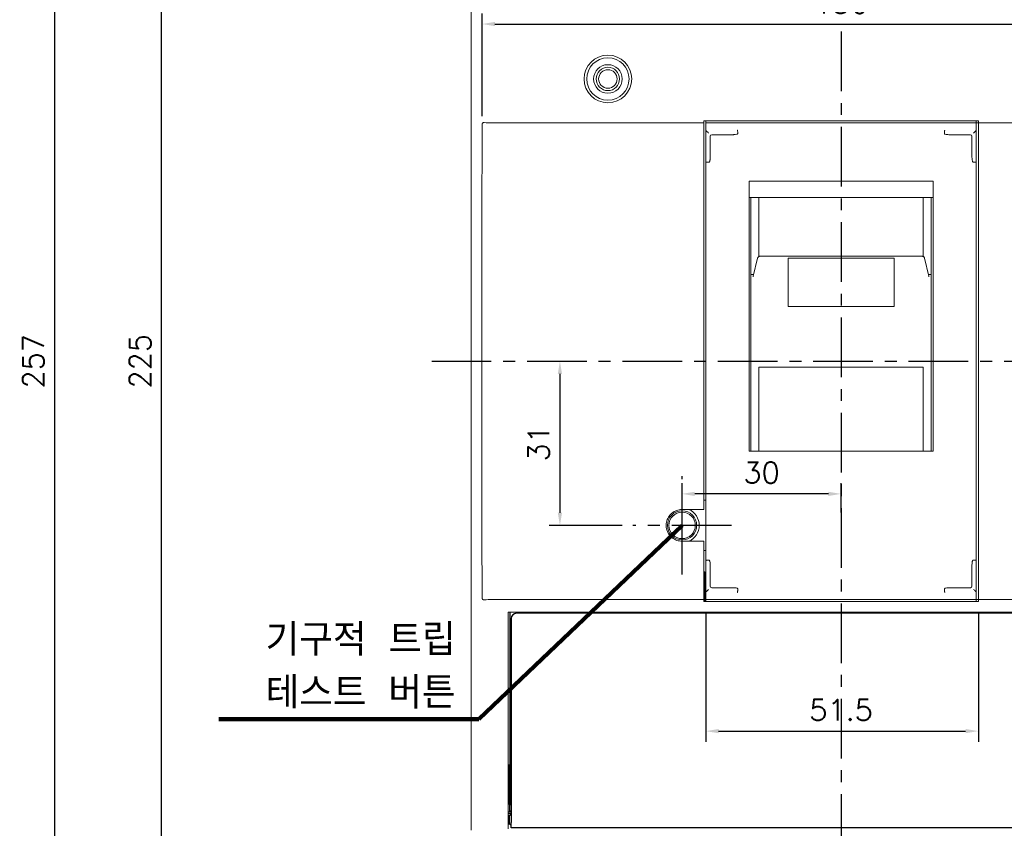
# Model space of a CAD drawing. Extents: x -2322 to 2710, y -907 to 1800.
# Tile 17 of 23: x -1012 to -826, y 1285 to 1438. Entities that reach past the tile are written whole.
import ezdxf

# ---------------------------------------------------------------- set-up
doc = ezdxf.new("R2010")
doc.units = 0
doc.header["$LTSCALE"] = 3
doc.header["$MEASUREMENT"] = 0
doc.linetypes.add('CENTER', pattern=[2, 1.25, -0.25, 0.25, -0.25])
doc.layers.get('0').update_dxf_attribs({"linetype": 'CONTINUOUS'})
doc.layers.get('Defpoints').update_dxf_attribs({"linetype": 'CONTINUOUS'})
doc.layers.add('cen', color=1, linetype='CENTER')
doc.layers.add('di', color=3, linetype='CONTINUOUS')
doc.styles.add('KIM', font='ROMANS.shx', dxfattribs={"height": 5, "bigfont": 'GSG1.shx'})
doc.styles.get("Standard").update_dxf_attribs({"font": 'romans.shx', "height": 4, "bigfont": 'ghs.shx'})
doc.dimstyles.get("Standard").update_dxf_attribs({"dimtxt": 0.18, "dimasz": 0.18, "dimexe": 0.18, "dimexo": 0.0625, "dimgap": 0.09, "dimtad": 0, "dimtih": 1, "dimtoh": 1, "dimdec": 4, "dimzin": 0, "dimdsep": 46, "dimtxsty": 'Standard', "dimcen": 0.09, "dimadec": 0, "dimazin": 0, "dimtfac": 1, "dimtdec": 4, "dimtofl": 0, "dimtmove": 0, "dimatfit": 3, "dimfxl": 0, "dimtolj": 1, "dimtzin": 0, "dimarcsym": 0})
doc.dimstyles.new('STANDARD$0', dxfattribs={"dimtxt": 5, "dimasz": 5, "dimexe": 1, "dimexo": 2, "dimgap": 2, "dimtad": 1, "dimdec": 4, "dimzin": 12, "dimdsep": 46, "dimtxsty": 'KIM', "dimcen": -1, "dimdle": 0.1, "dimadec": 0, "dimazin": 0, "dimtfac": 1, "dimtdec": 4, "dimtmove": 0, "dimatfit": 3, "dimfxl": 0, "dimtolj": 1, "dimtzin": 0, "dimarcsym": 0})

# ---------------------------------------------------------------- blocks, each defined once
blk = doc.blocks.new('*D16')
at = {"layer": 'Defpoints', "color": 0}
for p in [(-882.46, 1327.78), (-831.06, 1327.78), (-831.06, 1303.33)]:
    blk.add_point(p, dxfattribs=at)
at = {"layer": 'di'}
for p, q in [((-882.46, 1325.78), (-882.46, 1301.33)), ((-831.06, 1325.78), (-831.06, 1301.33)), ((-880.06, 1303.33), (-833.46, 1303.33))]:
    blk.add_line(p, q, dxfattribs=at)
for points in [[(-880.06, 1303.73), (-880.06, 1302.93), (-882.46, 1303.33)], [(-833.46, 1303.73), (-833.46, 1302.93), (-831.06, 1303.33)]]:
    blk.add_solid(points, dxfattribs=at)
at = {"layer": 'di', "insert": (-856.96, 1307.33), "char_height": 4, "attachment_point": 5}
blk.add_mtext('\\A1;51.5', dxfattribs=at)
blk = doc.blocks.new('*D22')
at = {"layer": 'Defpoints', "color": 0}
for p in [(-923.68, 1501.48), (-1005.37, 1244.88), (-923.68, 1244.88)]:
    blk.add_point(p, dxfattribs=at)
at = {"layer": 'di'}
for p, q in [((-925.68, 1501.48), (-1007.37, 1501.48)), ((-1005.37, 1499.08), (-1005.37, 1247.28)), ((-925.68, 1244.88), (-1007.37, 1244.88))]:
    blk.add_line(p, q, dxfattribs=at)
for points in [[(-1005.77, 1499.08), (-1004.97, 1499.08), (-1005.37, 1501.48)], [(-1005.77, 1247.28), (-1004.97, 1247.28), (-1005.37, 1244.88)]]:
    blk.add_solid(points, dxfattribs=at)
at = {"layer": 'di', "insert": (-1009.37, 1373.18), "char_height": 4, "attachment_point": 5, "rotation": 90}
blk.add_mtext('\\A1;257', dxfattribs=at)
blk = doc.blocks.new('*D23')
at = {"layer": 'Defpoints', "color": 0}
for p in [(-985.21, 1485.68), (-909.26, 1485.68), (-909.26, 1260.68)]:
    blk.add_point(p, dxfattribs=at)
at = {"layer": 'di'}
for p, q in [((-911.26, 1485.68), (-987.21, 1485.68)), ((-985.21, 1263.08), (-985.21, 1483.28)), ((-911.26, 1260.68), (-987.21, 1260.68))]:
    blk.add_line(p, q, dxfattribs=at)
for points in [[(-985.61, 1483.28), (-984.81, 1483.28), (-985.21, 1485.68)], [(-985.61, 1263.08), (-984.81, 1263.08), (-985.21, 1260.68)]]:
    blk.add_solid(points, dxfattribs=at)
at = {"layer": 'di', "insert": (-989.21, 1373.18), "char_height": 4, "attachment_point": 5, "rotation": 90}
blk.add_mtext('\\A1;225', dxfattribs=at)
blk = doc.blocks.new('*D45')
at = {"layer": 'Defpoints', "color": 0}
for p in [(-789.25, 1436.86), (-924.67, 1417.44), (-789.25, 1417.25)]:
    blk.add_point(p, dxfattribs=at)
at = {"layer": 'di'}
for p, q in [((-924.67, 1419.44), (-924.67, 1438.86)), ((-789.25, 1419.25), (-789.25, 1438.86)), ((-922.27, 1436.86), (-791.65, 1436.86))]:
    blk.add_line(p, q, dxfattribs=at)
for points in [[(-922.27, 1437.26), (-922.27, 1436.46), (-924.67, 1436.86)], [(-791.65, 1437.26), (-791.65, 1436.46), (-789.25, 1436.86)]]:
    blk.add_solid(points, dxfattribs=at)
at = {"layer": 'di', "insert": (-856.96, 1440.86), "char_height": 4, "attachment_point": 5}
blk.add_mtext('\\A1;136', dxfattribs=at)
blk = doc.blocks.new('*D47')
at = {"layer": 'Defpoints', "color": 0}
for p in [(-886.96, 1348.13), (-886.96, 1342.18), (-856.96, 1342.6)]:
    blk.add_point(p, dxfattribs=at)
at = {"layer": 'di'}
for p, q in [((-886.96, 1344.18), (-886.96, 1350.13)), ((-856.96, 1344.6), (-856.96, 1350.13)), ((-859.36, 1348.13), (-884.56, 1348.13))]:
    blk.add_line(p, q, dxfattribs=at)
for points in [[(-884.56, 1348.53), (-884.56, 1347.73), (-886.96, 1348.13)], [(-859.36, 1348.53), (-859.36, 1347.73), (-856.96, 1348.13)]]:
    blk.add_solid(points, dxfattribs=at)
at = {"layer": 'di', "insert": (-871.96, 1352.13), "char_height": 4, "attachment_point": 5}
blk.add_mtext('\\A1;30', dxfattribs=at)
blk = doc.blocks.new('*D117')
at = {"layer": 'Defpoints', "color": 0}
for p in [(-910.01, 1373.18), (-910.01, 1342.18), (-896.26, 1342.18)]:
    blk.add_point(p, dxfattribs=at)
at = {"layer": 'di'}
for p, q in [((-910.01, 1370.78), (-910.01, 1344.58)), ((-898.26, 1342.18), (-912.01, 1342.18))]:
    blk.add_line(p, q, dxfattribs=at)
for points in [[(-910.41, 1370.78), (-909.61, 1370.78), (-910.01, 1373.18)], [(-910.41, 1344.58), (-909.61, 1344.58), (-910.01, 1342.18)]]:
    blk.add_solid(points, dxfattribs=at)
at = {"layer": 'di', "insert": (-914.01, 1357.68), "char_height": 4, "attachment_point": 5, "rotation": 90}
blk.add_mtext('\\A1;31', dxfattribs=at)

msp = doc.modelspace()

# ---------------------------------------------------------------- linework, layer by layer
at = {"color": 7, "linetype": 'Continuous', "lineweight": 15}
for p, q in [((-926.759, 1284.649), (-926.759, 1461.719)), ((-922.759, 1418.184), (-882.859, 1418.184)), ((-831.059, 1418.584), (-882.859, 1418.584)), ((-882.859, 1418.584), (-882.859, 1418.184)), ((-882.859, 1418.184), (-882.859, 1417.755)), ((-882.859, 1417.755), (-882.859, 1417.47)), ((-882.459, 1418.184), (-882.459, 1418.584)), ((-882.459, 1416.773), (-882.459, 1418.184)), ((-882.459, 1418.184), (-831.459, 1418.184)), ((-831.459, 1418.584), (-831.459, 1418.184)), ((-831.459, 1416.773), (-831.459, 1418.184)), ((-831.059, 1418.184), (-831.459, 1418.184)), ((-831.059, 1418.184), (-831.059, 1418.584)), ((-831.059, 1418.184), (-791.159, 1418.184)), ((-831.059, 1417.755), (-831.059, 1418.184)), ((-831.059, 1417.47), (-831.059, 1417.755)), ((-882.859, 1417.47), (-882.859, 1345.184)), ((-882.459, 1412.786), (-882.459, 1416.773)), ((-879.37, 1415.965), (-881.359, 1415.965)), ((-877.305, 1415.965), (-879.37, 1415.965)), ((-876.459, 1416.364), (-876.459, 1416.359)), ((-876.459, 1416.173), (-876.459, 1416.359)), ((-837.459, 1416.359), (-837.459, 1416.364)), ((-837.459, 1416.173), (-837.459, 1416.359)), ((-834.548, 1415.965), (-836.613, 1415.965)), ((-832.559, 1415.965), (-834.548, 1415.965)), ((-831.459, 1416.773), (-831.459, 1412.786)), ((-831.059, 1328.898), (-831.059, 1417.47)), ((-881.659, 1415.665), (-881.659, 1412.786)), ((-832.259, 1412.786), (-832.259, 1415.665)), ((-882.459, 1410.807), (-882.459, 1412.786)), ((-881.659, 1412.786), (-881.659, 1411.828)), ((-832.259, 1411.828), (-832.259, 1412.786)), ((-831.459, 1412.786), (-831.459, 1410.807)), ((-882.459, 1335.561), (-882.459, 1410.807)), ((-881.959, 1410.765), (-881.859, 1410.765)), ((-831.959, 1410.765), (-832.059, 1410.765)), ((-831.459, 1410.807), (-831.459, 1335.561)), ((-839.609, 1407.182), (-874.309, 1407.182)), ((-874.309, 1356.184), (-874.309, 1407.182)), ((-839.609, 1356.184), (-839.609, 1407.182)), ((-839.609, 1404.082), (-874.309, 1404.082)), ((-873.959, 1391.018), (-873.959, 1404.082)), ((-872.459, 1404.082), (-872.459, 1392.964)), ((-841.459, 1404.082), (-841.459, 1392.974)), ((-839.959, 1404.082), (-839.959, 1391.018)), ((-872.731, 1392.618), (-873.534, 1389.233)), ((-841.676, 1393.005), (-872.243, 1393.005)), ((-846.959, 1392.64), (-866.959, 1392.64)), ((-866.959, 1392.64), (-866.959, 1392.349)), ((-866.959, 1392.639), (-846.959, 1392.639)), ((-866.959, 1383.85), (-866.959, 1392.349)), ((-846.959, 1392.349), (-846.959, 1392.64)), ((-846.959, 1392.349), (-846.959, 1383.85)), ((-840.384, 1389.232), (-841.188, 1392.618)), ((-873.959, 1389.565), (-873.959, 1391.018)), ((-839.959, 1391.018), (-839.959, 1389.565)), ((-873.959, 1389.46), (-873.959, 1389.565)), ((-873.904, 1389.565), (-873.959, 1389.565)), ((-873.959, 1389.054), (-873.959, 1389.46)), ((-873.959, 1377.479), (-873.959, 1389.054)), ((-873.529, 1389.232), (-873.548, 1389.119)), ((-840.014, 1389.565), (-839.959, 1389.565)), ((-839.959, 1389.565), (-839.959, 1389.46)), ((-839.959, 1389.46), (-839.959, 1389.054)), ((-839.959, 1389.054), (-839.959, 1377.479)), ((-924.759, 1363.918), (-924.759, 1382.451)), ((-866.959, 1383.85), (-866.959, 1383.524)), ((-866.959, 1383.524), (-846.959, 1383.524)), ((-846.959, 1383.524), (-846.959, 1383.85)), ((-873.959, 1376.941), (-873.959, 1377.479)), ((-873.959, 1372.29), (-873.959, 1376.941)), ((-839.959, 1377.479), (-839.959, 1376.941)), ((-839.959, 1376.941), (-839.959, 1372.29)), ((-873.959, 1370.334), (-873.959, 1372.29)), ((-841.459, 1372.06), (-872.459, 1372.06)), ((-872.459, 1370.334), (-872.459, 1372.06)), ((-841.459, 1370.334), (-841.459, 1372.06)), ((-839.959, 1370.334), (-839.959, 1372.29)), ((-873.959, 1356.184), (-873.959, 1370.334)), ((-872.459, 1370.334), (-872.459, 1356.184)), ((-841.459, 1370.334), (-841.459, 1356.184)), ((-839.959, 1370.334), (-839.959, 1356.184)), ((-874.309, 1356.184), (-839.609, 1356.184)), ((-882.459, 1346.934), (-882.859, 1346.934)), ((-886.959, 1345.184), (-882.859, 1345.184)), ((-882.859, 1339.184), (-886.959, 1339.184)), ((-882.859, 1339.184), (-882.859, 1328.898)), ((-882.859, 1337.434), (-882.459, 1337.434)), ((-882.459, 1333.582), (-882.459, 1335.561)), ((-881.859, 1335.603), (-881.959, 1335.603)), ((-881.659, 1334.54), (-881.659, 1333.582)), ((-832.259, 1333.582), (-832.259, 1334.54)), ((-832.059, 1335.603), (-831.959, 1335.603)), ((-831.459, 1335.561), (-831.459, 1333.582)), ((-882.659, 1333.384), (-882.859, 1333.384)), ((-882.659, 1327.784), (-882.659, 1333.384)), ((-882.459, 1329.595), (-882.459, 1333.582)), ((-881.659, 1333.582), (-881.659, 1330.703)), ((-832.259, 1330.703), (-832.259, 1333.582)), ((-831.459, 1333.582), (-831.459, 1329.595)), ((-881.359, 1330.403), (-879.37, 1330.403)), ((-879.37, 1330.403), (-877.305, 1330.403)), ((-836.613, 1330.403), (-834.548, 1330.403)), ((-834.548, 1330.403), (-832.559, 1330.403)), ((-882.859, 1328.898), (-882.859, 1328.613)), ((-882.859, 1328.613), (-882.859, 1328.184)), ((-882.459, 1328.184), (-882.459, 1329.595)), ((-876.459, 1330.009), (-876.459, 1330.195)), ((-876.459, 1330.009), (-876.459, 1330.005)), ((-837.459, 1330.009), (-837.459, 1330.195)), ((-837.459, 1330.005), (-837.459, 1330.009)), ((-831.459, 1328.184), (-831.459, 1329.595)), ((-831.059, 1328.613), (-831.059, 1328.898)), ((-831.059, 1328.184), (-831.059, 1328.613)), ((-922.759, 1328.184), (-882.859, 1328.184)), ((-882.859, 1328.184), (-882.859, 1327.784)), ((-882.859, 1327.784), (-831.059, 1327.784)), ((-882.459, 1328.184), (-831.459, 1328.184)), ((-882.459, 1327.784), (-882.459, 1328.184)), ((-831.059, 1328.184), (-831.459, 1328.184)), ((-831.459, 1328.184), (-831.459, 1327.784)), ((-831.059, 1328.184), (-791.159, 1328.184)), ((-831.059, 1327.784), (-831.059, 1328.184)), ((-822.959, 1325.784), (-919.759, 1325.784)), ((-919.759, 1325.784), (-919.759, 1284.867))]:
    msp.add_line(p, q, dxfattribs=at)
for p, q in [((-919.459, 1325.784), (-919.459, 1289.484)), ((-821.959, 1325.584), (-918.209, 1325.584)), ((-919.209, 1324.584), (-919.209, 1286.084)), ((-919.659, 1296.884), (-919.759, 1296.884)), ((-919.659, 1296.884), (-919.659, 1289.584)), ((-919.459, 1296.884), (-919.659, 1296.884)), ((-919.659, 1289.584), (-919.459, 1289.584)), ((-919.459, 1289.484), (-919.209, 1289.484)), ((-919.459, 1288.184), (-919.459, 1289.484)), ((-919.759, 1288.084), (-919.209, 1288.084)), ((-919.759, 1287.784), (-919.209, 1287.784)), ((-919.209, 1287.634), (-919.509, 1287.334)), ((-919.209, 1288.184), (-919.459, 1288.184)), ((-919.509, 1287.334), (-919.759, 1287.334)), ((-919.759, 1285.834), (-919.509, 1285.834)), ((-919.509, 1285.834), (-919.509, 1287.334)), ((-919.509, 1285.834), (-919.209, 1285.534)), ((-919.209, 1285.084), (-919.209, 1286.084)), ((-794.709, 1285.084), (-919.209, 1285.084))]:
    msp.add_line(p, q)
at = {"color": 7, "linetype": 'Continuous', "lineweight": 15, "flags": 128}
for points in [[(-881.959, 1416.266), (-882.046, 1416.353), (-882.13, 1416.437), (-882.209, 1416.516), (-882.281, 1416.587), (-882.342, 1416.649), (-882.392, 1416.699), (-882.429, 1416.736), (-882.452, 1416.758)], [(-831.959, 1416.266), (-831.86, 1416.365), (-831.765, 1416.46), (-831.678, 1416.547), (-831.601, 1416.624), (-831.539, 1416.686), (-831.494, 1416.731), (-831.467, 1416.758)], [(-872.731, 1392.618), (-872.734, 1392.601), (-872.744, 1392.504)], [(-882.452, 1329.61), (-882.429, 1329.633), (-882.392, 1329.669), (-882.342, 1329.719), (-882.281, 1329.781), (-882.209, 1329.852), (-882.13, 1329.931), (-882.046, 1330.016), (-881.959, 1330.102)], [(-831.467, 1329.61), (-831.494, 1329.637), (-831.539, 1329.682), (-831.601, 1329.744), (-831.678, 1329.821), (-831.765, 1329.908), (-831.86, 1330.003), (-831.959, 1330.102)]]:
    msp.add_lwpolyline(points, dxfattribs=at)
at = {"color": 7, "linetype": 'Continuous', "lineweight": 15}
for centre, radius in [((-900.959, 1426.484), 4.5), ((-900.959, 1426.484), 4), ((-900.959, 1426.484), 2.7), ((-900.959, 1426.484), 2.2), ((-900.959, 1426.484), 1.75), ((-886.959, 1342.184), 2.75), ((-886.959, 1342.184), 2.5)]:
    msp.add_circle(centre, radius, dxfattribs=at)
for centre, radius, start, end in [((-881.359, 1415.665), 0.3, 90, 180), ((-832.559, 1415.665), 0.3, 0, 90), ((-886.959, 1342.184), 3.25, 292.61986, 67.38014), ((-881.359, 1330.703), 0.3, 180, 270), ((-832.559, 1330.703), 0.3, 270, 0)]:
    msp.add_arc(centre, radius, start, end, dxfattribs=at)
msp.add_arc((-918.209, 1324.584), 1, 90, 180)
for centre, major_axis, start_param, end_param in [((-922.759, 1418.889), (4, 0), 4.3083733, 4.712389), ((-881.959, 1416.773), (0.5, 0), 3.1415927, 3.3161256), ((-831.959, 1416.773), (0.5, 0), 6.1086524, 6.2831853), ((-881.959, 1329.595), (0.5, 0), 2.9670597, 3.1415927), ((-831.959, 1329.595), (0.5, 0), 0, 0.1745329), ((-922.759, 1327.479), (4, 0), 1.5707963, 1.974812)]:
    msp.add_ellipse(centre, major_axis=major_axis, ratio=0.176327, start_param=start_param, end_param=end_param, dxfattribs=at)
for points, knots in [([(-924.759, 1382.451), (-924.76, 1385.117), (-924.763, 1396.96), (-924.709, 1408.803), (-924.667, 1417.978)], [0, 0, 0, 0, 0.2251735, 1, 1, 1, 1]), ([(-924.667, 1417.978), (-924.664, 1418.005), (-924.659, 1418.057), (-924.622, 1418.127), (-924.561, 1418.188), (-924.463, 1418.238), (-924.379, 1418.24), (-924.332, 1418.241)], [0, 0, 0, 0, 0.1543721, 0.3085984, 0.4663541, 0.6970711, 1, 1, 1, 1]), ([(-876.459, 1416.173), (-876.46, 1416.165), (-876.462, 1416.148), (-876.482, 1416.119), (-876.543, 1416.071), (-876.788, 1415.984), (-877.059, 1415.966), (-877.276, 1415.965), (-877.305, 1415.965)], [0, 0, 0, 0, 0.0251163, 0.0564539, 0.1119889, 0.2796751, 0.9032409, 1, 1, 1, 1]), ([(-876.459, 1416.364), (-876.462, 1416.419), (-876.467, 1416.531), (-876.485, 1416.676), (-876.507, 1416.783), (-876.524, 1416.824), (-876.533, 1416.834), (-876.534, 1416.834)], [0, 0, 0, 0, 0.2467077, 0.4933533, 0.7417496, 0.9879911, 1, 1, 1, 1]), ([(-837.459, 1416.364), (-837.457, 1416.419), (-837.451, 1416.531), (-837.434, 1416.676), (-837.412, 1416.783), (-837.394, 1416.824), (-837.385, 1416.834), (-837.385, 1416.834)], [0, 0, 0, 0, 0.2467077, 0.4933533, 0.7417496, 0.9879911, 1, 1, 1, 1]), ([(-836.613, 1415.965), (-836.747, 1415.968), (-836.977, 1415.973), (-837.23, 1416.017), (-837.365, 1416.07), (-837.415, 1416.099), (-837.446, 1416.132), (-837.458, 1416.154), (-837.459, 1416.169), (-837.459, 1416.173)], [0, 0, 0, 0, 0.4411753, 0.7628749, 0.8374587, 0.9200434, 0.9526419, 0.9855997, 1, 1, 1, 1]), ([(-881.959, 1410.765), (-882.015, 1410.765), (-882.127, 1410.766), (-882.276, 1410.773), (-882.39, 1410.784), (-882.447, 1410.796), (-882.459, 1410.804), (-882.459, 1410.807), (-882.459, 1410.807)], [0, 0, 0, 0, 0.2127018, 0.4253851, 0.6387474, 0.8535852, 0.9884816, 1, 1, 1, 1]), ([(-881.659, 1411.828), (-881.661, 1411.694), (-881.663, 1411.487), (-881.684, 1411.229), (-881.707, 1411.07), (-881.731, 1410.962), (-881.757, 1410.881), (-881.782, 1410.826), (-881.809, 1410.789), (-881.83, 1410.772), (-881.849, 1410.765), (-881.857, 1410.765), (-881.859, 1410.765)], [0, 0, 0, 0, 0.3578411, 0.5576853, 0.6944336, 0.7888065, 0.8545949, 0.9213191, 0.9493896, 0.9776978, 0.9936882, 1, 1, 1, 1]), ([(-832.059, 1410.765), (-832.066, 1410.765), (-832.081, 1410.767), (-832.105, 1410.785), (-832.148, 1410.84), (-832.233, 1411.089), (-832.255, 1411.433), (-832.258, 1411.729), (-832.259, 1411.828)], [0, 0, 0, 0, 0.0177754, 0.0395275, 0.078769, 0.2038036, 0.7338858, 1, 1, 1, 1]), ([(-831.459, 1410.807), (-831.459, 1410.807), (-831.46, 1410.804), (-831.471, 1410.796), (-831.529, 1410.784), (-831.643, 1410.773), (-831.792, 1410.766), (-831.903, 1410.765), (-831.959, 1410.765)], [0, 0, 0, 0, 0.0115184, 0.1464148, 0.3612526, 0.5746149, 0.7872982, 1, 1, 1, 1]), ([(-872.243, 1392.997), (-872.27, 1392.999), (-872.354, 1393.004), (-872.477, 1392.954), (-872.591, 1392.872), (-872.664, 1392.782), (-872.709, 1392.695), (-872.724, 1392.642), (-872.731, 1392.618)], [0, 0, 0, 0, 0.1216556, 0.3705057, 0.5715581, 0.7415871, 0.8842943, 1, 1, 1, 1]), ([(-841.188, 1392.618), (-841.193, 1392.637), (-841.208, 1392.69), (-841.259, 1392.794), (-841.361, 1392.905), (-841.51, 1392.99), (-841.621, 1392.998), (-841.675, 1393.002)], [0, 0, 0, 0, 0.094734, 0.2576675, 0.5090419, 0.7607794, 1, 1, 1, 1]), ([(-873.904, 1389.565), (-873.818, 1389.565), (-873.655, 1389.567), (-873.517, 1389.576), (-873.452, 1389.581)], [0, 0, 0, 0, 0.5230726, 1, 1, 1, 1]), ([(-840.467, 1389.581), (-840.401, 1389.576), (-840.264, 1389.567), (-840.1, 1389.565), (-840.014, 1389.565)], [0, 0, 0, 0, 0.4769274, 1, 1, 1, 1]), ([(-840.371, 1389.119), (-840.371, 1389.135), (-840.371, 1389.173), (-840.383, 1389.21), (-840.391, 1389.231)], [0, 0, 0, 0, 0.42093188, 1, 1, 1, 1]), ([(-924.667, 1328.39), (-924.686, 1330.959), (-924.774, 1342.802), (-924.766, 1354.645), (-924.759, 1363.918)], [0, 0, 0, 0, 0.2169918, 1, 1, 1, 1]), ([(-886.959, 1339.184), (-887.297, 1339.217), (-887.971, 1339.283), (-888.869, 1339.8), (-889.551, 1340.561), (-889.942, 1341.512), (-889.996, 1342.537), (-889.708, 1343.523), (-889.11, 1344.358), (-888.269, 1344.945), (-887.505, 1345.166), (-887.064, 1345.181), (-886.959, 1345.184)], [0, 0, 0, 0, 0.1073231, 0.2146458, 0.3219881, 0.4293712, 0.5367874, 0.6442128, 0.7516257, 0.8590095, 0.9663631, 1, 1, 1, 1]), ([(-881.959, 1335.603), (-882.015, 1335.603), (-882.127, 1335.602), (-882.276, 1335.595), (-882.39, 1335.584), (-882.447, 1335.573), (-882.459, 1335.565), (-882.459, 1335.561), (-882.459, 1335.561)], [0, 0, 0, 0, 0.2127017, 0.42538526, 0.63874748, 0.85358523, 0.98848077, 1, 1, 1, 1]), ([(-881.859, 1335.603), (-881.853, 1335.603), (-881.838, 1335.601), (-881.813, 1335.583), (-881.77, 1335.528), (-881.686, 1335.279), (-881.664, 1334.935), (-881.66, 1334.639), (-881.659, 1334.54)], [0, 0, 0, 0, 0.0177753, 0.0395272, 0.0787685, 0.2038085, 0.7338807, 1, 1, 1, 1]), ([(-832.259, 1334.54), (-832.258, 1334.674), (-832.256, 1334.881), (-832.235, 1335.139), (-832.212, 1335.298), (-832.187, 1335.406), (-832.162, 1335.487), (-832.137, 1335.542), (-832.109, 1335.579), (-832.088, 1335.596), (-832.07, 1335.603), (-832.062, 1335.603), (-832.059, 1335.603)], [0, 0, 0, 0, 0.3578406, 0.5576911, 0.6944327, 0.7888119, 0.8545939, 0.921324, 0.9493892, 0.9776973, 0.9936877, 1, 1, 1, 1]), ([(-831.459, 1335.561), (-831.459, 1335.561), (-831.46, 1335.565), (-831.471, 1335.573), (-831.529, 1335.584), (-831.643, 1335.595), (-831.792, 1335.602), (-831.903, 1335.603), (-831.959, 1335.603)], [0, 0, 0, 0, 0.01151923, 0.14641477, 0.36125252, 0.57461474, 0.7872983, 1, 1, 1, 1]), ([(-877.305, 1330.403), (-877.172, 1330.4), (-876.941, 1330.395), (-876.689, 1330.351), (-876.554, 1330.298), (-876.503, 1330.269), (-876.472, 1330.236), (-876.461, 1330.214), (-876.46, 1330.2), (-876.459, 1330.195)], [0, 0, 0, 0, 0.4411736, 0.7628717, 0.837452, 0.9200364, 0.9526347, 0.9855997, 1, 1, 1, 1]), ([(-837.459, 1330.195), (-837.458, 1330.203), (-837.456, 1330.22), (-837.437, 1330.249), (-837.376, 1330.297), (-837.131, 1330.384), (-836.86, 1330.402), (-836.642, 1330.403), (-836.613, 1330.403)], [0, 0, 0, 0, 0.02512428, 0.05645474, 0.11198942, 0.27967817, 0.90324136, 1, 1, 1, 1]), ([(-924.332, 1328.127), (-924.379, 1328.128), (-924.461, 1328.13), (-924.561, 1328.18), (-924.628, 1328.247), (-924.662, 1328.321), (-924.666, 1328.371), (-924.667, 1328.39)], [0, 0, 0, 0, 0.2994182, 0.5263862, 0.7070076, 0.8887845, 1, 1, 1, 1]), ([(-876.534, 1329.534), (-876.533, 1329.534), (-876.524, 1329.545), (-876.507, 1329.585), (-876.485, 1329.693), (-876.467, 1329.838), (-876.462, 1329.949), (-876.459, 1330.005)], [0, 0, 0, 0, 0.0120089, 0.2582532, 0.5066486, 0.7532932, 1, 1, 1, 1]), ([(-837.385, 1329.534), (-837.385, 1329.534), (-837.394, 1329.545), (-837.412, 1329.585), (-837.434, 1329.693), (-837.451, 1329.838), (-837.457, 1329.949), (-837.459, 1330.005)], [0, 0, 0, 0, 0.0120089, 0.2582532, 0.5066486, 0.7532932, 1, 1, 1, 1])]:
    msp.add_open_spline(points, degree=3, knots=knots, dxfattribs=at)
at = {"layer": 'cen', "ltscale": 3}
for p, q in [((-856.959, 1435.437), (-856.959, 1233.524)), ((-934.206, 1373.184), (-731.786, 1373.184)), ((-886.959, 1332.884), (-886.959, 1351.484)), ((-877.659, 1342.184), (-896.259, 1342.184))]:
    msp.add_line(p, q, dxfattribs=at)

# ---------------------------------------------------------------- texts
at = {"layer": 'di', "insert": (-929.687, 1307.595), "char_height": 6, "attachment_point": 9}
msp.add_mtext('기구적 트립 \\P테스트 버튼', dxfattribs=at)

# ---------------------------------------------------------------- dimensions: what is measured, and where the dimension line sits
at = {"layer": 'di'}
dim = msp.add_linear_dim(base=(-1005.372, 1244.884), p1=(-923.683, 1501.484), p2=(-923.683, 1244.884), angle=90, text='257', dimstyle='STANDARD$0', override={"dimtxt": 4, "dimasz": 2.4, "dimexe": 2, "dimdec": 2, "dimzin": 8, "dimtxsty": 'Standard', "dimcen": 0, "dimdle": 0, "dimclrd": 256, "dimclre": 256, "dimclrt": 256, "dimadec": 2, "dimazin": 2, "dimtfac": 0.6, "dimtdec": 2, "dimtzin": 8, "dimlwd": 65535, "dimlwe": 65535}, dxfattribs=at)
dim.commit()
dim.dimension.update_dxf_attribs({"geometry": '*D22', "text_midpoint": (-1005.372, 1373.184), "dimtype": 160})
for base, p1, p2, picture, middle in [((-985.208, 1485.684), (-909.259, 1260.684), (-909.259, 1485.684), '*D23', (-985.208, 1373.184)), ((-910.013, 1342.184), (-910.013, 1373.184), (-896.259, 1342.184), '*D117', (-910.013, 1357.684))]:
    dim = msp.add_linear_dim(base=base, p1=p1, p2=p2, angle=90, dimstyle='STANDARD$0', override={"dimtxt": 4, "dimasz": 2.4, "dimexe": 2, "dimdec": 2, "dimzin": 8, "dimtxsty": 'Standard', "dimcen": 0, "dimdle": 0, "dimclrd": 256, "dimclre": 256, "dimclrt": 256, "dimadec": 2, "dimazin": 2, "dimtfac": 0.6, "dimtdec": 2, "dimtzin": 8, "dimlwd": 65535, "dimlwe": 65535}, dxfattribs=at)
    dim.commit()
    dim.dimension.update_dxf_attribs({"geometry": picture, "text_midpoint": middle, "dimtype": 160})
dim = msp.add_linear_dim(base=(-789.246, 1436.855), p1=(-924.669, 1417.437), p2=(-789.246, 1417.254), text='136', dimstyle='STANDARD$0', override={"dimtxt": 4, "dimasz": 2.4, "dimexe": 2, "dimdec": 2, "dimzin": 8, "dimtxsty": 'Standard', "dimcen": 0, "dimdle": 0, "dimclrd": 256, "dimclre": 256, "dimclrt": 256, "dimadec": 2, "dimazin": 2, "dimtfac": 0.6, "dimtdec": 2, "dimtzin": 8, "dimlwd": 65535, "dimlwe": 65535}, dxfattribs=at)
dim.commit()
dim.dimension.update_dxf_attribs({"geometry": '*D45', "text_midpoint": (-856.958, 1440.855)})
dim = msp.add_linear_dim(base=(-886.959, 1348.129), p1=(-856.959, 1342.596), p2=(-886.959, 1342.184), dimstyle='STANDARD$0', override={"dimtxt": 4, "dimasz": 2.4, "dimexe": 2, "dimdec": 2, "dimzin": 8, "dimtxsty": 'Standard', "dimcen": 0, "dimdle": 0, "dimclrd": 256, "dimclre": 256, "dimclrt": 256, "dimadec": 2, "dimazin": 2, "dimtfac": 0.6, "dimtdec": 2, "dimtzin": 8, "dimlwd": 65535, "dimlwe": 65535}, dxfattribs=at)
dim.commit()
dim.dimension.update_dxf_attribs({"geometry": '*D47', "text_midpoint": (-871.959, 1352.129)})
dim = msp.add_linear_dim(base=(-831.059, 1303.332), p1=(-882.459, 1327.784), p2=(-831.059, 1327.784), text='51.5', dimstyle='STANDARD$0', override={"dimtxt": 4, "dimasz": 2.4, "dimexe": 2, "dimdec": 2, "dimzin": 8, "dimtxsty": 'Standard', "dimcen": 0, "dimdle": 0, "dimclrd": 256, "dimclre": 256, "dimclrt": 256, "dimadec": 2, "dimazin": 2, "dimtfac": 0.6, "dimtdec": 2, "dimtzin": 8, "dimlwd": 65535, "dimlwe": 65535}, dxfattribs=at)
dim.commit()
dim.dimension.update_dxf_attribs({"geometry": '*D16', "text_midpoint": (-856.959, 1303.332), "dimtype": 160})

# ---------------------------------------------------------------- leaders
at = {"layer": 'di', "annotation_type": 0, "has_hookline": 1, "hookline_direction": 1, "text_width": 44.667}
msp.add_leader([(-886.959, 1342.184), (-925.287, 1305.595), (-927.687, 1305.595)], dimstyle='Standard', override={"dimtxt": 4, "dimasz": 2.4, "dimexe": 2, "dimexo": 2, "dimgap": 2, "dimtad": 1, "dimtih": 0, "dimtoh": 0, "dimdec": 2, "dimzin": 8, "dimcen": 0, "dimclrd": 256, "dimclre": 256, "dimclrt": 256, "dimadec": 2, "dimazin": 2, "dimtfac": 0.6, "dimtdec": 2, "dimtofl": 1, "dimtzin": 8, "dimlwd": 65535, "dimlwe": 65535}, dxfattribs=at)

doc.saveas('drawing.dxf')
